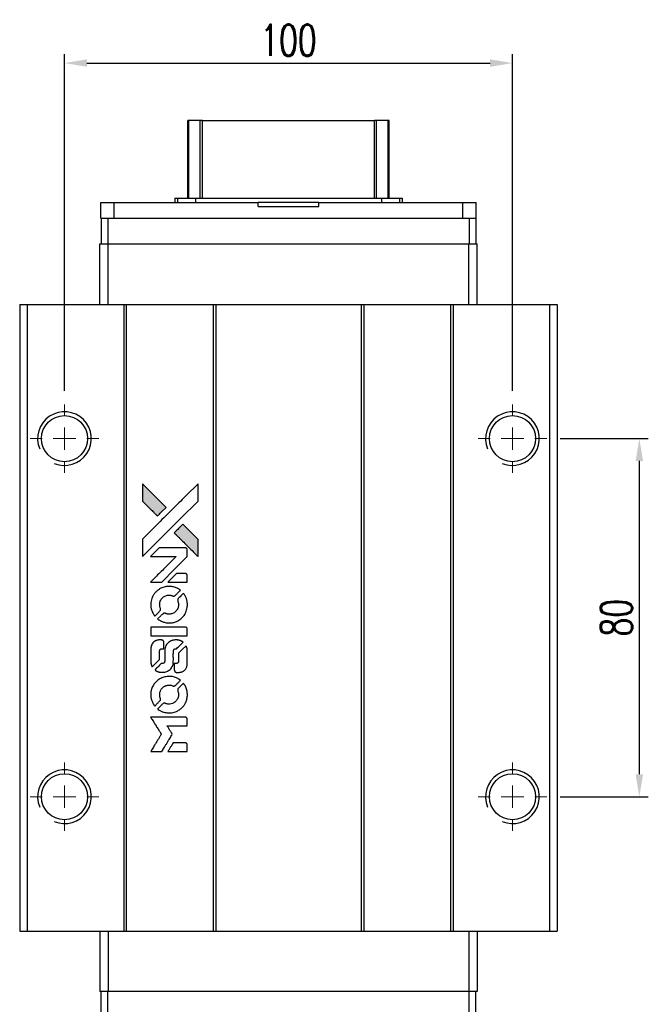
# Model space of a CAD drawing. Header units: millimetres. Extents: x 737 to 1271, y 623 to 1071.
# Tile 2 of 3: x 769 to 909, y 852 to 1071. Entities that reach past the tile are written whole.
import ezdxf

# ---------------------------------------------------------------- set-up
doc = ezdxf.new("R2010")
doc.units = ezdxf.units.MM
doc.header["$LTSCALE"] = 2
doc.header["$PDSIZE"] = -1
doc.layers.add('DIM', color=4, linetype='Continuous')
doc.styles.add('DIM-7', font='SIMPLEX.shx', dxfattribs={"width": 0.7, "bigfont": 'chineset.shx'})
doc.dimstyles.new('CNS', dxfattribs={"dimtxt": 3.5, "dimasz": 2.5, "dimexe": 1, "dimexo": 1.5, "dimgap": 0.09, "dimtad": 0, "dimdsep": 46, "dimtxsty": 'DIM-7', "dimcen": 0.09, "dimclrd": 1, "dimclre": 1, "dimclrt": 4, "dimadec": 0, "dimazin": 0, "dimtfac": 1, "dimtix": 1, "dimtmove": 2, "dimatfit": 3, "dimfxl": 1, "dimtvp": 0.971429, "dimtolj": 1, "dimarcsym": 0})

# ---------------------------------------------------------------- blocks, each defined once
blk = doc.blocks.new('SW_CENTERMARKSYMBOL_3')
at = {"color": 0, "linetype": 'Continuous', "lineweight": 18}
for p, q in [((0, 5), (0, 7.65)), ((0, 0), (0, 2.5)), ((-5, 0), (-7.65, 0)), ((0, 0), (-2.5, 0)), ((0, 0), (0, -2.5)), ((0, 0), (2.5, 0)), ((5, 0), (7.65, 0)), ((0, -5), (0, -7.65))]:
    blk.add_line(p, q, dxfattribs=at)
blk = doc.blocks.new('SW_CENTERMARKSYMBOL_4')
at = {"color": 0, "linetype": 'Continuous', "lineweight": 18}
for p, q in [((0, 5), (0, 7.65)), ((0, 0), (0, 2.5)), ((-5, 0), (-7.65, 0)), ((0, 0), (-2.5, 0)), ((0, 0), (0, -2.5)), ((0, 0), (2.5, 0)), ((5, 0), (7.65, 0)), ((0, -5), (0, -7.65))]:
    blk.add_line(p, q, dxfattribs=at)
blk = doc.blocks.new('SW_CENTERMARKSYMBOL_5')
at = {"color": 0, "linetype": 'Continuous', "lineweight": 18}
for p, q in [((0, 5), (0, 7.65)), ((0, 0), (0, 2.5)), ((-5, 0), (-7.65, 0)), ((0, 0), (-2.5, 0)), ((0, 0), (0, -2.5)), ((0, 0), (2.5, 0)), ((5, 0), (7.65, 0)), ((0, -5), (0, -7.65))]:
    blk.add_line(p, q, dxfattribs=at)
blk = doc.blocks.new('SW_CENTERMARKSYMBOL_6')
at = {"color": 0, "linetype": 'Continuous', "lineweight": 18}
for p, q in [((0, 5), (0, 7.65)), ((0, 0), (0, 2.5)), ((-5, 0), (-7.65, 0)), ((0, 0), (-2.5, 0)), ((0, 0), (0, -2.5)), ((0, 0), (2.5, 0)), ((5, 0), (7.65, 0)), ((0, -5), (0, -7.65))]:
    blk.add_line(p, q, dxfattribs=at)
blk = doc.blocks.new('LOGO')
at = {"linetype": 'Continuous'}
h = blk.add_hatch(color=22, dxfattribs=at)
h.dxf.hatch_style = 1
h.paths.add_polyline_path([(513.28, 1429.74), (513.28, 1427.8), (513.28, 1425.87), (514.96, 1424.21, 0.000288), (515.6, 1423.57, 0.000479), (516.15, 1423.03, 0.000013), (516.64, 1422.54, 0.197177), (516.65, 1422.54, 0.197497), (516.65, 1422.54, 0.00004), (516.94, 1422.82, 0.000834), (517.25, 1423.13, 0.000506), (517.61, 1423.5), (518.57, 1424.46), (515.93, 1427.1)])
h.paths.add_polyline_path([(522.33, 1420.69), (521.37, 1419.73, 0.000476), (521, 1419.36, 0.000789), (520.69, 1419.05, 0.000035), (520.41, 1418.76, 0.19758), (520.41, 1418.76, 0.198396), (520.41, 1418.75, 0.000019), (520.8, 1418.37, 0.000582), (521.22, 1417.94, 0.000351), (521.72, 1417.44, 0.000108), (523.84, 1415.33, 0.000692), (524.92, 1414.26, 0.000077), (525.67, 1413.52, 0.197527), (525.69, 1413.51, 0.410181), (525.71, 1413.52, 0.000493), (525.71, 1413.92, 0.002424), (525.71, 1414.46, 0.000529), (525.72, 1415.41), (525.72, 1417.3), (524.02, 1418.99)])
at = {"color": 22}
for points in [[(514.96, 1424.21, 0.000288), (515.6, 1423.57, 0.000479), (516.15, 1423.03, 0.000013), (516.64, 1422.54, 0.197177), (516.65, 1422.54, 0.197497), (516.65, 1422.54, 0.00004), (516.94, 1422.82, 0.000836), (517.25, 1423.13, 0.000505), (517.61, 1423.5), (518.57, 1424.46), (515.93, 1427.1), (513.28, 1429.74), (513.28, 1427.8), (513.28, 1425.87)], [(515.61, 1415.78, -0.000056), (516.77, 1416.94, -0.000021), (518.39, 1418.56, -0.000021), (520.16, 1420.33, -0.000025), (521.82, 1421.99), (525.72, 1425.87), (525.71, 1427.79), (525.71, 1429.72), (523.09, 1427.12, 0.000274), (521.84, 1425.87, 0.000123), (520.19, 1424.23, 0.000121), (518.45, 1422.5, 0.000165), (516.88, 1420.93), (513.28, 1417.34), (513.28, 1415.4), (513.28, 1413.46)], [(521.72, 1417.44, 0.000108), (523.84, 1415.33, 0.000692), (524.92, 1414.26, 0.000077), (525.67, 1413.52, 0.197527), (525.69, 1413.51, 0.410182), (525.71, 1413.52, 0.000493), (525.71, 1413.92, 0.002424), (525.71, 1414.46, 0.000529), (525.72, 1415.41), (525.72, 1417.3), (524.02, 1418.99), (522.33, 1420.69), (521.37, 1419.73, 0.000476), (521, 1419.36, 0.000789), (520.69, 1419.05, 0.000035), (520.41, 1418.76, 0.19758), (520.41, 1418.76, 0.198396), (520.41, 1418.75, 0.000019), (520.8, 1418.37, 0.000582), (521.22, 1417.94, 0.000351)], [(516.36, 1407.75), (517.6, 1407.75), (520.46, 1410.62), (523.32, 1413.48), (523.32, 1414.28, 0.0008), (523.31, 1414.79, 0.010795), (523.31, 1414.98, 0.030495), (523.29, 1415.08, 0.080372), (523.27, 1415.15, 0.03816), (523.23, 1415.22, 0.041799), (523.17, 1415.28, 0.042486), (523.11, 1415.33, 0.042078), (523.04, 1415.37, 0.099276), (522.95, 1415.39, 0.003302), (522.55, 1415.39, 0.002586), (521.85, 1415.4, 0.000204), (520, 1415.39), (517.04, 1415.39), (516.09, 1414.44), (515.14, 1413.48), (517.99, 1413.47), (520.84, 1413.46), (518.02, 1410.66, 0.000253), (516.93, 1409.58, 0.000412), (516.02, 1408.66, 0.000041), (515.19, 1407.84, 0.041338), (515.16, 1407.8), (515.12, 1407.75)], [(521.16, 1407.75), (523.32, 1407.75), (523.32, 1408.55), (523.31, 1409.36), (523.25, 1409.45, 0.03146), (523.22, 1409.49, 0.026444), (523.19, 1409.54, 0.026444), (523.15, 1409.57, 0.031457), (523.1, 1409.6), (523.01, 1409.66), (521.94, 1409.67), (520.87, 1409.67), (519.94, 1408.72, 0.000745), (519.58, 1408.36, 0.001228), (519.28, 1408.05, 0.000087), (519.01, 1407.77, 0.195134), (519, 1407.76, 0.412117), (519.01, 1407.76, 0.000048), (519.64, 1407.75, 0.00109), (520.34, 1407.75, 0.000653)], [(515.19, 1402.27, 0.023681), (515.24, 1401.94, 0.022402), (515.32, 1401.6, 0.021929), (515.44, 1401.26, 0.020503), (515.59, 1400.93, 0.013745), (515.69, 1400.74, 0.009767), (515.81, 1400.53, 0.009658), (515.93, 1400.35, 0.027804), (516.02, 1400.22), (516.06, 1400.18), (516.66, 1400.77, 0.002053), (516.95, 1401.06, 0.006738), (517.13, 1401.26, 0.007826), (517.26, 1401.39, 0.063909), (517.3, 1401.46, 0.061532), (517.34, 1401.57, 0.068674), (517.35, 1401.68, 0.052072), (517.33, 1401.81, 0.019648), (517.27, 1401.99, -0.018366), (517.21, 1402.2, -0.0288), (517.17, 1402.39, -0.029061), (517.15, 1402.58, -0.019155), (517.15, 1402.81, -0.053809), (517.22, 1403.28, -0.058833), (517.39, 1403.72, -0.058566), (517.66, 1404.11, -0.052525), (518.02, 1404.44, -0.044733), (518.32, 1404.63, -0.040573), (518.67, 1404.76, -0.041123), (519.02, 1404.84, -0.04951), (519.36, 1404.85, -0.017369), (519.52, 1404.84, -0.024255), (519.67, 1404.81, -0.023787), (519.81, 1404.77, -0.015798), (519.96, 1404.71, 0.010631), (520.06, 1404.67, 0.033653), (520.13, 1404.65, 0.037806), (520.2, 1404.64, 0.016307), (520.29, 1404.64, 0.068179), (520.46, 1404.67, 0.095747), (520.6, 1404.74, 0.033418), (520.78, 1404.9, 0.002133), (521.29, 1405.42, 0.001452), (521.57, 1405.71, 0.012393), (521.7, 1405.84, 0.020479), (521.76, 1405.92, 0.344362), (521.76, 1405.95, 0.074287), (521.69, 1406.02, 0.005454), (521.47, 1406.16, 0.008391), (521.24, 1406.3, 0.017097), (521.05, 1406.4, 0.027375), (520.66, 1406.56, 0.02835), (520.27, 1406.68, 0.027723), (519.85, 1406.76, 0.023913), (519.4, 1406.79, 0.027047), (518.87, 1406.78, 0.031685), (518.37, 1406.71, 0.032425), (517.89, 1406.57, 0.031013), (517.43, 1406.38, 0.037914), (516.88, 1406.05, 0.040153), (516.4, 1405.65, 0.039834), (515.98, 1405.18, 0.036173), (515.64, 1404.63, 0.040752), (515.4, 1404.09, 0.035885), (515.24, 1403.5, 0.035491), (515.17, 1402.88, 0.037615)], [(516.85, 1399.42, 0.018008), (517.03, 1399.3, 0.009842), (517.25, 1399.17, 0.009807), (517.48, 1399.05, 0.015716), (517.68, 1398.96, 0.048467), (518.41, 1398.73, 0.045841), (519.19, 1398.64, 0.046006), (519.96, 1398.69, 0.049638), (520.69, 1398.88, 0.064819), (521.64, 1399.39, 0.06695), (522.42, 1400.11, 0.066691), (522.98, 1401.02, 0.063505), (523.3, 1402.06, 0.03135), (523.32, 1402.32, 0.010439), (523.33, 1402.71, 0.010391), (523.32, 1403.11, 0.032408), (523.29, 1403.37, 0.015696), (523.23, 1403.67, 0.018095), (523.15, 1403.96, 0.018551), (523.05, 1404.24, 0.018352), (522.93, 1404.51, 0.015568), (522.84, 1404.68, 0.009832), (522.72, 1404.89, 0.009795), (522.6, 1405.07, 0.023727), (522.5, 1405.21), (522.46, 1405.26), (521.86, 1404.67, 0.001528), (521.53, 1404.34, 0.010022), (521.36, 1404.17, 0.019586), (521.27, 1404.06, 0.061865), (521.22, 1403.98, 0.055054), (521.18, 1403.85, 0.061607), (521.17, 1403.73, 0.048725), (521.19, 1403.58, 0.020221), (521.24, 1403.39, -0.017722), (521.31, 1403.18, -0.02685), (521.34, 1402.99, -0.02759), (521.36, 1402.81, -0.020233), (521.36, 1402.6, -0.04793), (521.3, 1402.21, -0.048386), (521.17, 1401.84, -0.047866), (520.97, 1401.49, -0.044964), (520.7, 1401.19, -0.04333), (520.38, 1400.93, -0.050921), (520.04, 1400.75, -0.051473), (519.67, 1400.64, -0.0459), (519.27, 1400.6, -0.019014), (519.08, 1400.61, -0.024114), (518.9, 1400.63, -0.025081), (518.73, 1400.67, -0.023892), (518.57, 1400.72, 0.008624), (518.44, 1400.77, 0.026486), (518.35, 1400.8, 0.035074), (518.27, 1400.81, 0.02756), (518.18, 1400.81, 0.087163), (518.05, 1400.79, 0.073291), (517.92, 1400.71, 0.028074), (517.73, 1400.55, 0.002594), (517.3, 1400.13), (516.7, 1399.52)], [(519.24, 1395.78), (523.31, 1395.78), (523.31, 1396.58), (523.31, 1397.38), (523.26, 1397.47, 0.071429), (523.21, 1397.55, 0.054799), (523.13, 1397.62, 0.053585), (523.03, 1397.67, 0.060698), (522.93, 1397.7, 0.033975), (522.76, 1397.71), (520.69, 1397.71, 0.000726), (518.66, 1397.71, 0.001084), (516.89, 1397.7), (515.16, 1397.69), (515.16, 1396.73), (515.16, 1395.77)], [(515.18, 1389.81, 0.018538), (515.19, 1389.69, 0.010695), (515.22, 1389.54, 0.01068), (515.25, 1389.4, 0.017678), (515.29, 1389.28, 0.013849), (515.34, 1389.14, 0.011814), (515.4, 1389, 0.004513), (515.46, 1388.86, 0.290035), (515.48, 1388.85, 0.196418), (515.49, 1388.86, 0.000124), (515.73, 1389.09, 0.001477), (516, 1389.35, 0.000898), (516.31, 1389.66), (517.12, 1390.48), (517.13, 1391.49, -0.001471), (517.13, 1392.26, -0.028714), (517.15, 1392.5, -0.097073), (517.19, 1392.63, -0.084199), (517.29, 1392.75, -0.042698), (517.36, 1392.8, -0.053912), (517.43, 1392.84, -0.051004), (517.52, 1392.86, -0.032967), (517.62, 1392.86, 0.00807), (517.67, 1392.86, 0.003023), (517.75, 1392.87, 0.002994), (517.82, 1392.87, 0.003629), (517.9, 1392.88), (518.07, 1392.89), (518.07, 1393.67, 0.001618), (518.07, 1394.04, 0.005206), (518.07, 1394.28, 0.00535), (518.06, 1394.46, 0.060675), (518.05, 1394.52, 0.048484), (518.03, 1394.56, 0.02389), (518.01, 1394.61, 0.022812), (517.98, 1394.65, 0.02462), (517.94, 1394.69, 0.061781), (517.84, 1394.77, 0.080179), (517.74, 1394.81, 0.048561), (517.58, 1394.83, 0.010021), (517.31, 1394.84, 0.016602), (516.95, 1394.83, 0.031409), (516.66, 1394.79, 0.036474), (516.41, 1394.72, 0.03439), (516.16, 1394.62, 0.065928), (515.78, 1394.35, 0.069066), (515.48, 1393.99, 0.065697), (515.28, 1393.55, 0.051559), (515.18, 1393.04, 0.020904), (515.17, 1392.76, 0.000451), (515.17, 1391.42, 0.000419), (515.17, 1390.07, 0.022759)], [(516.23, 1388.03, 0.023289), (516.43, 1387.9, 0.026845), (516.62, 1387.8, 0.026047), (516.83, 1387.72, 0.019751), (517.07, 1387.66, 0.013249), (517.21, 1387.63, 0.025169), (517.32, 1387.61, 0.016532), (517.45, 1387.61, 0.002937), (517.71, 1387.61, 0.003317), (517.94, 1387.61, 0.011808), (518.09, 1387.61, 0.01777), (518.2, 1387.62, 0.021476), (518.3, 1387.64, 0.04325), (518.73, 1387.78, 0.045753), (519.13, 1387.98, 0.04649), (519.47, 1388.25, 0.047672), (519.76, 1388.58, 0.025315), (519.85, 1388.72, 0.015208), (519.94, 1388.9, 0.01512), (520.03, 1389.08, 0.022488), (520.09, 1389.24, 0.027857), (520.16, 1389.5, 0.034138), (520.19, 1389.75, 0.014286), (520.2, 1390.12, 0.00124), (520.2, 1391.08, -0.00103), (520.2, 1391.66, -0.002552), (520.21, 1392.09, -0.001594), (520.21, 1392.42, -0.047676), (520.22, 1392.5, -0.085307), (520.28, 1392.64, -0.097789), (520.38, 1392.75, -0.085947), (520.52, 1392.82, -0.051339), (520.71, 1392.86, 0.014634), (520.78, 1392.86, 0.015028), (520.84, 1392.87, 0.014927), (520.89, 1392.89, 0.059415), (520.93, 1392.9, 0.070595), (520.99, 1392.95, 0.00028), (521.68, 1393.62, 0.000111), (522.38, 1394.32, 0.200239), (522.39, 1394.35, 0.268906), (522.38, 1394.36, 0.001866), (522.21, 1394.46, 0.007532), (522.05, 1394.55, 0.017818), (521.92, 1394.61, 0.013256), (521.79, 1394.66, 0.011636), (521.64, 1394.71, 0.011528), (521.49, 1394.76, 0.012303), (521.34, 1394.8, 0.0423), (521.11, 1394.83, 0.013657), (520.76, 1394.83, 0.013857), (520.42, 1394.82, 0.037428), (520.17, 1394.79, 0.014927), (520.01, 1394.75, 0.0122), (519.83, 1394.69, 0.012518), (519.67, 1394.64, 0.023062), (519.55, 1394.58, 0.065961), (519.09, 1394.27, 0.06055), (518.71, 1393.84, 0.059676), (518.44, 1393.33, 0.060497), (518.3, 1392.77, 0.025683), (518.29, 1392.65, 0.001528), (518.29, 1392.29, 0.002124), (518.28, 1391.83, 0.001173), (518.28, 1391.27, -0.000809), (518.28, 1390.29, -0.017164), (518.27, 1390, -0.063931), (518.24, 1389.85, -0.108429), (518.17, 1389.74, -0.052941), (518.1, 1389.68, -0.063675), (518.02, 1389.63, -0.050562), (517.91, 1389.61, -0.020337), (517.77, 1389.59, 0.009897), (517.68, 1389.59, 0.016482), (517.61, 1389.58, 0.019019), (517.55, 1389.56, 0.06043), (517.51, 1389.55, 0.076267), (517.42, 1389.49, 0.00054), (516.79, 1388.85, 0.000307), (516.15, 1388.19, 0.142594), (516.12, 1388.14, 0.232419), (516.12, 1388.13, 0.022995), (516.15, 1388.1, 0.024627), (516.19, 1388.06, 0.015407)], [(520.45, 1387.92, 0.065483), (520.5, 1387.83, 0.053271), (520.57, 1387.74, 0.052018), (520.66, 1387.67, 0.0556), (520.76, 1387.62, 0.036839), (520.82, 1387.6, 0.026922), (520.9, 1387.59, 0.016905), (521, 1387.59, 0.004317), (521.17, 1387.59, 0.016369), (521.52, 1387.6, 0.029936), (521.81, 1387.64, 0.03418), (522.06, 1387.7, 0.031327), (522.31, 1387.81, 0.046935), (522.61, 1387.99, 0.054053), (522.86, 1388.22, 0.053701), (523.05, 1388.5, 0.045364), (523.19, 1388.83, 0.032479), (523.27, 1389.12, 0.03386), (523.3, 1389.41, 0.013578), (523.32, 1389.88, 0.001155), (523.32, 1391.07, 0.000413), (523.31, 1392.09, 0.005008), (523.3, 1392.48, 0.013199), (523.29, 1392.71, 0.033956), (523.27, 1392.86, 0.013909), (523.23, 1393.03, 0.010864), (523.17, 1393.21, 0.010938), (523.12, 1393.37, 0.028702), (523.07, 1393.48), (523.03, 1393.56), (522.19, 1392.74), (521.36, 1391.92), (521.36, 1390.96, -0.001504), (521.36, 1390.55, -0.00328), (521.36, 1390.24, -0.001901), (521.35, 1389.99, -0.061333), (521.34, 1389.93, -0.063621), (521.31, 1389.85, -0.048633), (521.25, 1389.77, -0.046769), (521.17, 1389.7, -0.047961), (521.09, 1389.64, -0.02678), (521.02, 1389.61, -0.050957), (520.95, 1389.59, -0.029398), (520.87, 1389.58, -0.00401), (520.7, 1389.58), (520.41, 1389.57), (520.41, 1388.8, 0.001061), (520.41, 1388.34, 0.009147), (520.42, 1388.13, 0.020721), (520.43, 1388.01, 0.051619)], [(515.19, 1382.19, 0.024131), (515.24, 1381.84, 0.022344), (515.33, 1381.49, 0.021883), (515.45, 1381.14, 0.020884), (515.6, 1380.79, 0.010669), (515.7, 1380.6, 0.010389), (515.82, 1380.41, 0.010913), (515.93, 1380.23, 0.022227), (516.02, 1380.11), (516.06, 1380.06), (516.67, 1380.68, 0.002452), (516.9, 1380.92, 0.003628), (517.1, 1381.13, 0.001662), (517.28, 1381.32, 0.070159), (517.31, 1381.36, 0.047671), (517.32, 1381.4, 0.018624), (517.33, 1381.45, 0.017921), (517.34, 1381.5, 0.018804), (517.35, 1381.56, 0.018255), (517.35, 1381.64, 0.041312), (517.34, 1381.7, 0.037164), (517.33, 1381.76, 0.012342), (517.29, 1381.84, -0.015101), (517.22, 1382.05, -0.035998), (517.18, 1382.21, -0.033244), (517.16, 1382.38, -0.011249), (517.15, 1382.62, -0.004059), (517.15, 1382.83, -0.019693), (517.16, 1382.94, -0.027943), (517.18, 1383.04, -0.014411), (517.2, 1383.15, -0.033089), (517.3, 1383.43, -0.033887), (517.43, 1383.69, -0.034021), (517.59, 1383.93, -0.033942), (517.78, 1384.14, -0.02816), (518.01, 1384.33, -0.035032), (518.23, 1384.48, -0.035269), (518.48, 1384.6, -0.029196), (518.75, 1384.69, -0.037862), (519.07, 1384.75, -0.043657), (519.37, 1384.75, -0.043064), (519.68, 1384.7, -0.035184), (520, 1384.6, 0.033699), (520.15, 1384.55, 0.052815), (520.28, 1384.53, 0.059167), (520.4, 1384.54, 0.058972), (520.52, 1384.58, 0.059208), (520.61, 1384.64, 0.021125), (520.73, 1384.74, 0.008691), (520.92, 1384.93, 0.000851), (521.37, 1385.39, 0.001873), (521.6, 1385.62, 0.013884), (521.71, 1385.74, 0.022355), (521.76, 1385.81, 0.341453), (521.76, 1385.84, 0.073011), (521.7, 1385.9, 0.004587), (521.48, 1386.04, 0.00748), (521.26, 1386.17, 0.016837), (521.08, 1386.27, 0.028606), (520.66, 1386.46, 0.031352), (520.23, 1386.59, 0.031004), (519.78, 1386.67, 0.0268), (519.3, 1386.69, 0.026698), (518.79, 1386.66, 0.03002), (518.31, 1386.58, 0.030357), (517.85, 1386.45, 0.028554), (517.4, 1386.25, 0.062944), (516.56, 1385.69, 0.062206), (515.88, 1384.94, 0.062448), (515.41, 1384.05, 0.064355), (515.18, 1383.07, 0.017377), (515.17, 1382.88, 0.008369), (515.17, 1382.63, 0.008367), (515.17, 1382.38, 0.01757)], [(516.84, 1379.31, 0.064158), (517.79, 1378.81, 0.06356), (518.83, 1378.56, 0.064004), (519.9, 1378.58, 0.066747), (520.91, 1378.87, 0.04321), (521.54, 1379.22, 0.044737), (522.1, 1379.66, 0.044901), (522.56, 1380.2, 0.044184), (522.93, 1380.81, 0.026293), (523.13, 1381.28, 0.033344), (523.25, 1381.73, 0.033227), (523.32, 1382.19, 0.025815), (523.33, 1382.7, 0.023119), (523.3, 1383.19, 0.031044), (523.22, 1383.62, 0.031337), (523.09, 1384.04, 0.024258), (522.89, 1384.48, 0.015622), (522.81, 1384.63, 0.008495), (522.7, 1384.82, 0.008415), (522.59, 1384.99, 0.020814), (522.5, 1385.11), (522.45, 1385.17), (521.86, 1384.58, 0.002843), (521.42, 1384.14, 0.033917), (521.26, 1383.96, 0.087906), (521.2, 1383.83, 0.073302), (521.17, 1383.67, 0.022047), (521.18, 1383.59, 0.026465), (521.19, 1383.52, 0.022233), (521.21, 1383.44, 0.009985), (521.24, 1383.33, -0.039011), (521.33, 1382.95, -0.044398), (521.36, 1382.58, -0.045096), (521.32, 1382.22, -0.04265), (521.22, 1381.86, -0.071154), (520.94, 1381.35, -0.068827), (520.53, 1380.93, -0.068713), (520.02, 1380.64, -0.070507), (519.45, 1380.51, -0.028605), (519.21, 1380.5, -0.031418), (518.97, 1380.52, -0.031044), (518.74, 1380.57, -0.02668), (518.5, 1380.64, 0.038913), (518.36, 1380.69, 0.043732), (518.22, 1380.71, 0.047754), (518.09, 1380.7, 0.075756), (517.99, 1380.67, 0.07294), (517.93, 1380.63, 0.003456), (517.77, 1380.48, 0.005023), (517.57, 1380.29, 0.002422), (517.31, 1380.03, 0.000819), (517.08, 1379.8, 0.001349), (516.88, 1379.61, 0.0001), (516.71, 1379.43, 0.205335), (516.7, 1379.42, 0.219821), (516.71, 1379.42, 0.002494), (516.75, 1379.39, 0.007089), (516.79, 1379.35, 0.004494)], [(516.38, 1369.92), (517.61, 1369.92), (517.82, 1370.25, -0.000297), (517.94, 1370.46, -0.000037), (518.22, 1370.91, -0.000043), (518.55, 1371.45, -0.000036), (518.9, 1372.02, 0.000044), (519.24, 1372.57, 0.000063), (519.54, 1373.07, 0.000035), (519.8, 1373.49, 0.0009), (519.87, 1373.61), (519.97, 1373.77), (519.84, 1373.99, 0.001175), (519.76, 1374.11, 0.000208), (519.62, 1374.34, 0.000225), (519.45, 1374.62, 0.000203), (519.27, 1374.9, -0.000711), (519.1, 1375.17, -0.001119), (518.96, 1375.4, -0.000263), (518.83, 1375.6, -0.04589), (518.82, 1375.63, -0.519312), (518.84, 1375.65, -0.001914), (519.17, 1375.65, -0.003124), (519.71, 1375.66, -0.000285), (521.07, 1375.66), (523.32, 1375.66), (523.32, 1376.44, 0.001727), (523.32, 1377.01, 0.025279), (523.31, 1377.21, 0.073886), (523.28, 1377.32, 0.07426), (523.21, 1377.42, 0.03264), (523.19, 1377.45, 0.01784), (523.16, 1377.48, 0.017712), (523.12, 1377.51, 0.026854), (523.09, 1377.53), (523.01, 1377.57), (519.07, 1377.57), (515.14, 1377.58), (515.17, 1377.53, -0.004595), (515.19, 1377.5, -0.00016), (515.26, 1377.38, -0.000298), (515.35, 1377.24, -0.000208), (515.45, 1377.08, 0.000986), (515.74, 1376.61, 0.00025), (516.22, 1375.85, 0.000268), (516.72, 1375.05, 0.000436), (517.16, 1374.36, -0.002932), (517.3, 1374.13, -0.004718), (517.41, 1373.94, -0.001113), (517.51, 1373.77, -0.227179), (517.52, 1373.75, -0.045982), (517.51, 1373.73, -0.000145), (517.36, 1373.5, -0.000825), (517.2, 1373.24, -0.000517), (517.02, 1372.94, 0.000056), (516.37, 1371.9, 0.000289), (516.01, 1371.32, 0.000481), (515.75, 1370.89, 0.000418), (515.47, 1370.44), (515.15, 1369.92)], [(521.15, 1369.92), (523.32, 1369.92), (523.32, 1370.7, 0.000842), (523.32, 1371.21, 0.010591), (523.31, 1371.4, 0.028995), (523.3, 1371.5, 0.069543), (523.28, 1371.58, 0.051063), (523.24, 1371.65, 0.039932), (523.18, 1371.72, 0.039414), (523.11, 1371.77, 0.045845), (523.04, 1371.81, 0.094811), (522.96, 1371.83, 0.007124), (522.75, 1371.84, 0.004713), (522.39, 1371.84, 0.000534), (521.56, 1371.84), (520.16, 1371.84), (520.03, 1371.64, 0.000828), (519.68, 1371.07, 0.000879), (519.33, 1370.5, 0.000048), (518.99, 1369.94, 0.137596), (518.99, 1369.92, 0.413028), (518.99, 1369.92, 0.000016), (519.62, 1369.92, 0.000623), (520.32, 1369.92, 0.000374)]]:
    blk.add_lwpolyline(points, format="xyb", close=True, dxfattribs=at)
blk = doc.blocks.new('*D58')
at = {"color": 7, "lineweight": -2}
for p, q in [((778.71, 988.54), (778.71, 1063.78)), ((878.71, 988.54), (878.71, 1063.78)), ((783.71, 1061.78), (873.71, 1061.78))]:
    blk.add_line(p, q, dxfattribs=at)
at = {"color": 7}
for points in [[(783.71, 1062.62), (783.71, 1060.95), (778.71, 1061.78)], [(873.71, 1062.62), (873.71, 1060.95), (878.71, 1061.78)]]:
    blk.add_solid(points, dxfattribs=at)
at = {"layer": 'DEFPOINTS', "color": 0}
for p in [(878.71, 1061.78), (778.71, 985.54), (878.71, 985.54)]:
    blk.add_point(p, dxfattribs=at)
at = {"color": 7, "insert": (828.71, 1066.88), "char_height": 7, "attachment_point": 5, "style": 'DIM-7'}
blk.add_mtext('\\A1;100', dxfattribs=at)
blk = doc.blocks.new('*D59')
at = {"color": 7, "lineweight": -2}
for p, q in [((889.36, 977.89), (909.03, 977.89)), ((907.03, 972.89), (907.03, 902.89)), ((889.36, 897.89), (909.03, 897.89))]:
    blk.add_line(p, q, dxfattribs=at)
at = {"color": 7}
for points in [[(906.2, 972.89), (907.87, 972.89), (907.03, 977.89)], [(906.2, 902.89), (907.87, 902.89), (907.03, 897.89)]]:
    blk.add_solid(points, dxfattribs=at)
at = {"layer": 'DEFPOINTS', "color": 0}
for p in [(886.36, 977.89), (886.36, 897.89), (907.03, 897.89)]:
    blk.add_point(p, dxfattribs=at)
at = {"color": 7, "insert": (901.93, 937.89), "char_height": 7, "attachment_point": 5, "rotation": 90, "style": 'DIM-7'}
blk.add_mtext('\\A1;80', dxfattribs=at)

msp = doc.modelspace()

# ---------------------------------------------------------------- linework, layer by layer
at = {"color": 7, "linetype": 'Continuous', "lineweight": 25}
for p, q in [((806.214, 1031.637), (806.214, 1048.925)), ((806.454, 1031.637), (806.454, 1048.925)), ((809.03, 1031.637), (809.03, 1048.925)), ((809.524, 1048.925), (847.904, 1048.925)), ((809.524, 1031.637), (809.524, 1048.925)), ((847.904, 1031.637), (847.904, 1048.925)), ((848.398, 1031.637), (848.398, 1048.925)), ((850.974, 1031.637), (850.974, 1048.925)), ((851.214, 1031.637), (851.214, 1048.925)), ((803.361, 1031.637), (803.361, 1030.637)), ((803.361, 1031.637), (803.914, 1031.637)), ((803.914, 1031.637), (803.914, 1030.637)), ((803.914, 1031.637), (807.928, 1031.637)), ((807.928, 1031.637), (807.928, 1030.637)), ((807.928, 1031.637), (849.5, 1031.637)), ((849.5, 1031.637), (849.5, 1030.637)), ((849.5, 1031.637), (853.514, 1031.637)), ((853.514, 1031.637), (853.514, 1030.637)), ((853.514, 1031.637), (854.067, 1031.637)), ((854.067, 1031.637), (854.067, 1030.637)), ((786.789, 1027.137), (786.789, 1030.637)), ((786.789, 1030.637), (789.789, 1030.637)), ((789.789, 1027.137), (789.789, 1030.637)), ((789.789, 1030.637), (821.964, 1030.637)), ((821.964, 1029.737), (821.964, 1030.637)), ((835.464, 1030.637), (821.964, 1030.637)), ((821.964, 1029.737), (835.464, 1029.737)), ((835.464, 1029.737), (835.464, 1030.637)), ((835.464, 1030.637), (867.639, 1030.637)), ((867.639, 1027.137), (867.639, 1030.637)), ((867.639, 1030.637), (870.639, 1030.637)), ((870.639, 1027.137), (870.639, 1030.637)), ((786.789, 1027.137), (786.864, 1027.137)), ((786.864, 1027.137), (786.864, 1021.387)), ((786.864, 1027.137), (788.364, 1027.137)), ((788.364, 1027.137), (788.364, 1021.387)), ((788.364, 1027.137), (869.064, 1027.137)), ((869.064, 1027.137), (869.064, 1021.387)), ((869.064, 1027.137), (870.564, 1027.137)), ((870.564, 1027.137), (870.639, 1027.137)), ((870.564, 1027.137), (870.564, 1021.387)), ((786.564, 1007.887), (786.564, 1021.387)), ((786.564, 1021.387), (788.464, 1021.387)), ((788.464, 1007.887), (788.464, 1021.387)), ((788.464, 1021.387), (868.964, 1021.387)), ((868.964, 1007.887), (868.964, 1021.387)), ((868.964, 1021.387), (870.864, 1021.387)), ((870.864, 1007.887), (870.864, 1021.387)), ((768.714, 1007.887), (768.714, 867.887)), ((768.714, 1007.887), (770.364, 1007.887)), ((770.364, 1007.887), (770.364, 867.887)), ((770.364, 1007.887), (791.964, 1007.887)), ((791.964, 1007.887), (791.964, 867.887)), ((791.964, 1007.887), (792.514, 1007.887)), ((792.514, 1007.887), (792.514, 867.887)), ((792.514, 1007.887), (811.914, 1007.887)), ((811.914, 1007.887), (811.914, 867.887)), ((811.914, 1007.887), (812.464, 1007.887)), ((812.464, 1007.887), (812.464, 867.887)), ((812.464, 1007.887), (844.964, 1007.887)), ((844.964, 1007.887), (844.964, 867.887)), ((844.964, 1007.887), (845.514, 1007.887)), ((845.514, 1007.887), (845.514, 867.887)), ((845.514, 1007.887), (864.914, 1007.887)), ((864.914, 1007.887), (864.914, 867.887)), ((864.914, 1007.887), (865.464, 1007.887)), ((865.464, 1007.887), (865.464, 867.887)), ((865.464, 1007.887), (886.964, 1007.887)), ((886.964, 1007.887), (886.964, 867.887)), ((886.964, 1007.887), (888.714, 1007.887)), ((888.714, 1007.887), (888.714, 867.887)), ((768.714, 867.887), (770.364, 867.887)), ((770.364, 867.887), (791.964, 867.887)), ((786.564, 867.887), (786.564, 854.387)), ((788.464, 867.887), (788.464, 854.387)), ((791.964, 867.887), (792.514, 867.887)), ((792.514, 867.887), (811.914, 867.887)), ((811.914, 867.887), (812.464, 867.887)), ((812.464, 867.887), (844.964, 867.887)), ((844.964, 867.887), (845.514, 867.887)), ((845.514, 867.887), (864.914, 867.887)), ((864.914, 867.887), (865.464, 867.887)), ((865.464, 867.887), (886.964, 867.887)), ((868.964, 867.887), (868.964, 854.387)), ((870.864, 867.887), (870.864, 854.387)), ((886.964, 867.887), (888.714, 867.887)), ((788.464, 854.387), (786.564, 854.387)), ((786.864, 848.637), (786.864, 854.387)), ((788.364, 848.637), (788.364, 854.387)), ((868.964, 854.387), (788.464, 854.387)), ((870.864, 854.387), (868.964, 854.387)), ((869.064, 848.637), (869.064, 854.387)), ((870.564, 848.637), (870.564, 854.387))]:
    msp.add_line(p, q, dxfattribs=at)
for centre in [(778.714, 977.887), (878.714, 977.887), (778.714, 897.887), (878.714, 897.887)]:
    msp.add_circle(centre, 5.15, dxfattribs=at)
for centre in [(778.714, 977.887), (878.714, 977.887), (778.714, 897.887), (878.714, 897.887)]:
    msp.add_arc(centre, 6, 247.5, 202.5)
for points, knots in [([(806.454, 1048.925), (806.392, 1048.925), (806.327, 1048.925), (806.237, 1048.925), (806.214, 1048.925), (806.214, 1048.925)], [0, 0, 0, 0, 0.5, 0.5, 1, 1, 1, 1]), ([(809.03, 1048.925), (808.983, 1048.925), (808.889, 1048.925), (808.599, 1048.925), (808.403, 1048.925), (807.932, 1048.925), (807.656, 1048.925), (807.07, 1048.925), (806.759, 1048.925), (806.454, 1048.925)], [0, 0, 0, 0, 0.25, 0.25, 0.5, 0.5, 0.75, 0.75, 1, 1, 1, 1]), ([(809.524, 1048.925), (809.47, 1048.925), (809.412, 1048.925), (809.299, 1048.925), (809.245, 1048.925), (809.151, 1048.925), (809.112, 1048.925), (809.056, 1048.925), (809.038, 1048.925), (809.03, 1048.925)], [0, 0, 0, 0, 0.25, 0.25, 0.5, 0.5, 0.75, 0.75, 1, 1, 1, 1]), ([(848.398, 1048.925), (848.39, 1048.925), (848.373, 1048.925), (848.316, 1048.925), (848.277, 1048.925), (848.183, 1048.925), (848.129, 1048.925), (848.016, 1048.925), (847.958, 1048.925), (847.904, 1048.925)], [0, 0, 0, 0, 0.25, 0.25, 0.5, 0.5, 0.75, 0.75, 1, 1, 1, 1]), ([(850.974, 1048.925), (850.669, 1048.925), (850.359, 1048.925), (849.772, 1048.925), (849.496, 1048.925), (849.025, 1048.925), (848.829, 1048.925), (848.539, 1048.925), (848.445, 1048.925), (848.398, 1048.925)], [0, 0, 0, 0, 0.25, 0.25, 0.5, 0.5, 0.75, 0.75, 1, 1, 1, 1]), ([(851.214, 1048.925), (851.214, 1048.925), (851.192, 1048.925), (851.102, 1048.925), (851.036, 1048.925), (850.974, 1048.925)], [0, 0, 0, 0, 0.5, 0.5, 1, 1, 1, 1])]:
    msp.add_open_spline(points, degree=3, knots=knots, dxfattribs=at)

# ---------------------------------------------------------------- block references
at = {"color": 7, "linetype": 'Continuous', "lineweight": 0}
for name, p in [('SW_CENTERMARKSYMBOL_3', (778.714, 977.887)), ('SW_CENTERMARKSYMBOL_6', (878.714, 977.887)), ('SW_CENTERMARKSYMBOL_4', (778.714, 897.887)), ('SW_CENTERMARKSYMBOL_5', (878.714, 897.887))]:
    msp.add_blockref(name, p, dxfattribs=at)
at = {"layer": 'DIM'}
msp.add_blockref('LOGO', (282.808, -461.928), dxfattribs=at)

# ---------------------------------------------------------------- dimensions: what is measured, and where the dimension line sits
at = {"color": 7}
dim = msp.add_linear_dim(base=(878.714, 1061.783), p1=(778.714, 985.537), p2=(878.714, 985.537), dimstyle='CNS', override={"dimscale": 2, "dimgap": 0.8, "dimtad": 1, "dimclrd": 7, "dimclre": 7, "dimclrt": 7, "dimtmove": 1}, dxfattribs=at)
dim.commit()
dim.dimension.update_dxf_attribs({"geometry": '*D58', "text_midpoint": (828.714, 1066.883)})
dim = msp.add_linear_dim(base=(907.033, 897.887), p1=(886.364, 977.887), p2=(886.364, 897.887), angle=90, dimstyle='CNS', override={"dimscale": 2, "dimgap": 0.8, "dimtad": 1, "dimclrd": 7, "dimclre": 7, "dimclrt": 7, "dimtmove": 1}, dxfattribs=at)
dim.commit()
dim.dimension.update_dxf_attribs({"geometry": '*D59', "text_midpoint": (901.933, 937.887)})

doc.saveas('drawing.dxf')
